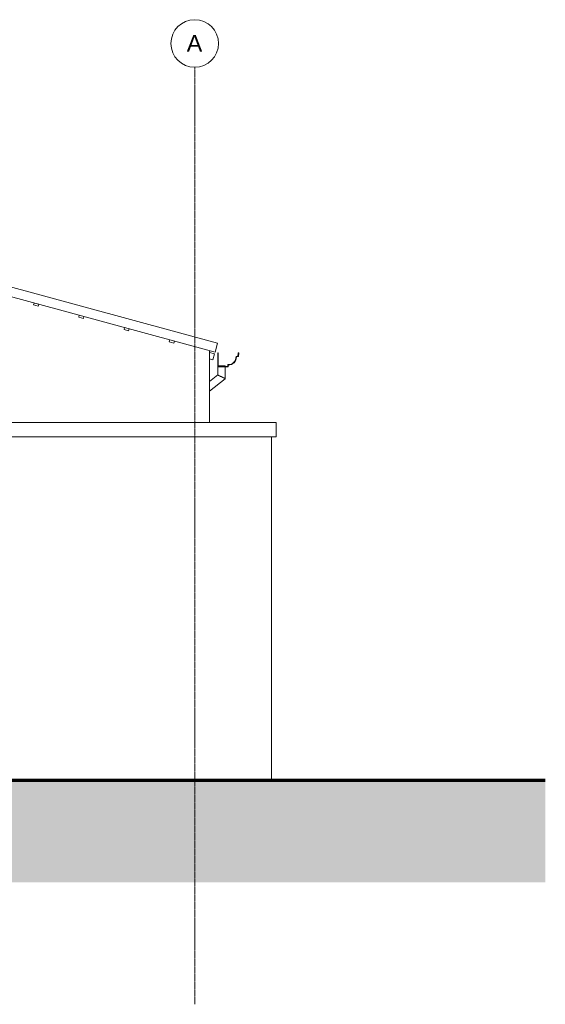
# Model space of a CAD drawing. Header units: millimetres. Extents: x -32191 to 39201, y -1740 to 8822.
# Tile 34 of 35: x 28200 to 33720, y -1520 to 8822. Entities that reach past the tile are written whole.
import ezdxf

# ---------------------------------------------------------------- set-up
doc = ezdxf.new("R2010")
doc.units = ezdxf.units.MM
doc.linetypes.add('_Traço - ponto', pattern=[16, 12, -2, 0, -2])
for name, color, linetype, lineweight in [('A-FLOR', 192, 'Continuous', 18), ('A-FLOR-PATT', 8, 'Continuous', 70), ('A-GENM', 13, 'Continuous', 18), ('A-GLAZ-CWMG', 51, 'Continuous', 18), ('A-ROOF', 132, 'Continuous', 18), ('A-ROOF-OTLN', 132, 'Continuous', 18), ('A-WALL', 113, 'Continuous', 18), ('S-GRID', 1, 'Continuous', 9), ('S-GRID-IDEN', 1, 'Continuous', 9)]:
    doc.layers.add(name, color=color, linetype=linetype, lineweight=lineweight)
doc.styles.add('Arial_2', font='arial.ttf', dxfattribs={"height": 175})

# ---------------------------------------------------------------- blocks, each defined once
blk = doc.blocks.new('Generic Models 24 - Generic Models 24-3312760-ELEVAÇÃO 2 - MAPEAMENTO DE DANOS')
at = {"layer": 'A-GENM'}
for p, q in [((-432, 5175), (-432, 5090)), ((-427, 5186), (-392, 5186)), ((-392, 5186), (-352, 5186)), ((-352, 5180), (-352, 5186)), ((-352, 5051), (-352, 5175)), ((-432, 5090), (-518, 5021)), ((-518, 4920), (-352, 5051))]:
    blk.add_line(p, q, dxfattribs=at)
for points, knots in [([(-432, 5090), (-432, 5090), (-431, 5090), (-427, 5088), (-421, 5085), (-416, 5083), (-410, 5080), (-402, 5076), (-395, 5072), (-392, 5071)], [0.5, 0.5, 0.5, 0.5, 0.5833333, 0.6666667, 0.75, 0.7916667, 0.8333333, 0.9166667, 1, 1, 1, 1]), ([(-392, 5071), (-388, 5069), (-381, 5066), (-373, 5062), (-367, 5059), (-362, 5056), (-357, 5054), (-352, 5052), (-352, 5051), (-352, 5051)], [0, 0, 0, 0, 0.0833333, 0.1666667, 0.2083333, 0.25, 0.3333333, 0.4166667, 0.5, 0.5, 0.5, 0.5])]:
    blk.add_open_spline(points, degree=3, knots=knots, dxfattribs=at)
blk = doc.blocks.new('Rectangular Mullion - 2x5 cm-3922211-ELEVAÇÃO 2 - MAPEAMENTO DE DANOS')
at = {"layer": 'A-GLAZ-CWMG'}
for p, q in [((-935, 5459), (-940, 5440)), ((-940, 5440), (-892, 5426)), ((-887, 5446), (-935, 5459)), ((-892, 5426), (-887, 5446))]:
    blk.add_line(p, q, dxfattribs=at)
blk = doc.blocks.new('Rectangular Mullion - 4x6_3-3931228-ELEVAÇÃO 2 - MAPEAMENTO DE DANOS')
at = {"layer": 'A-GLAZ-CWMG'}
for p, q in [((-518, 5325), (-465, 5311)), ((-465, 5311), (-482, 5250)), ((-482, 5250), (-518, 5260))]:
    blk.add_line(p, q, dxfattribs=at)
blk = doc.blocks.new('Grid - Head Grid-11506-ELEVAÇÃO 2 - MAPEAMENTO DE DANOS')
at = {"layer": 'S-GRID-IDEN'}
blk.add_circle((-673, 8572), 250, dxfattribs=at)

msp = doc.modelspace()

# ---------------------------------------------------------------- hatches: boundary and pattern name
at = {"layer": 'A-FLOR-PATT', "lineweight": 18}
h = msp.add_hatch(dxfattribs=at)
h.set_pattern_fill('FP_8', color=256, style=0, pattern_type=2)
h.set_pattern_definition([(0, (12927.3, 0), (317.5, 317.5), [317.5, -317.5]), (0, (12927.3, 119.06), (317.5, 317.5), [317.5, -317.5]), (0, (12927.3, 238.12), (317.5, 317.5), [317.5, -317.5]), (90, (12967, 277.8), (-317.5, 317.5), [317.5, -317.5]), (90, (13086.05, 277.8), (-317.5, 317.5), [317.5, -317.5]), (90, (13205.1, 277.8), (-317.5, 317.5), [317.5, -317.5])])
h.paths.add_polyline_path([(9353, -240), (33720, -240), (33720, 830), (9353, 830)], flags=0)

# ---------------------------------------------------------------- linework, layer by layer
at = {"layer": 'A-FLOR', "lineweight": 70}
msp.add_line((33720, 830), (9353, 830), dxfattribs=at)
at = {"layer": 'A-ROOF'}
for p, q in [((27551, 6166), (30278, 5426)), ((30252, 5330), (27541, 6065)), ((30252, 5330), (30278, 5426)), ((27623, 4590), (30893, 4590)), ((30893, 4440), (30893, 4590)), ((30893, 4440), (27576, 4440))]:
    msp.add_line(p, q, dxfattribs=at)
at = {"layer": 'A-ROOF-OTLN'}
for p, q in [((30284, 5324), (30279, 5324)), ((30279, 5324), (30279, 5175)), ((30284, 5180), (30284, 5324)), ((30492, 5288), (30472, 5284)), ((30477, 5280), (30496, 5284)), ((30495, 5324), (30492, 5288)), ((30500, 5323), (30495, 5324)), ((30496, 5284), (30500, 5323)), ((30279, 5175), (30388, 5175)), ((30384, 5180), (30284, 5180)), ((30387, 5200), (30384, 5180)), ((30388, 5175), (30391, 5195))]:
    msp.add_line(p, q, dxfattribs=at)
for radius, start, end in [(80.6, 267.0291, 2.9329), (85.6, 270, 359.964)]:
    msp.add_arc((30391, 5280), radius, start, end, dxfattribs=at)
at = {"layer": 'A-WALL'}
for p, q in [((30193, 4590), (30193, 5346)), ((30843, 4440), (30843, 830))]:
    msp.add_line(p, q, dxfattribs=at)
at = {"layer": 'S-GRID', "linetype": '_Traço - ponto'}
msp.add_line((30038, -1520), (30038, 8322), dxfattribs=at)

# ---------------------------------------------------------------- block references
at = {"layer": 'A-GENM'}
msp.add_blockref('Generic Models 24 - Generic Models 24-3312760-ELEVAÇÃO 2 - MAPEAMENTO DE DANOS', (30711, 0), dxfattribs=at)
at = {"layer": 'A-GLAZ-CWMG'}
for name, p in [('Rectangular Mullion - 2x5 cm-3922211-ELEVAÇÃO 2 - MAPEAMENTO DE DANOS', (29286, 387)), ('Rectangular Mullion - 2x5 cm-3922211-ELEVAÇÃO 2 - MAPEAMENTO DE DANOS', (29761, 258)), ('Rectangular Mullion - 2x5 cm-3922211-ELEVAÇÃO 2 - MAPEAMENTO DE DANOS', (30236, 129)), ('Rectangular Mullion - 2x5 cm-3922211-ELEVAÇÃO 2 - MAPEAMENTO DE DANOS', (30711, 0)), ('Rectangular Mullion - 4x6_3-3931228-ELEVAÇÃO 2 - MAPEAMENTO DE DANOS', (30711, 0))]:
    msp.add_blockref(name, p, dxfattribs=at)
at = {"layer": 'S-GRID-IDEN'}
msp.add_blockref('Grid - Head Grid-11506-ELEVAÇÃO 2 - MAPEAMENTO DE DANOS', (30711, 0), dxfattribs=at)

# ---------------------------------------------------------------- texts
at = {"layer": 'S-GRID-IDEN', "insert": (29954, 8661), "char_height": 175, "width": 200.42, "attachment_point": 1, "style": 'Arial_2'}
msp.add_mtext('A', dxfattribs=at)

doc.saveas('drawing.dxf')
